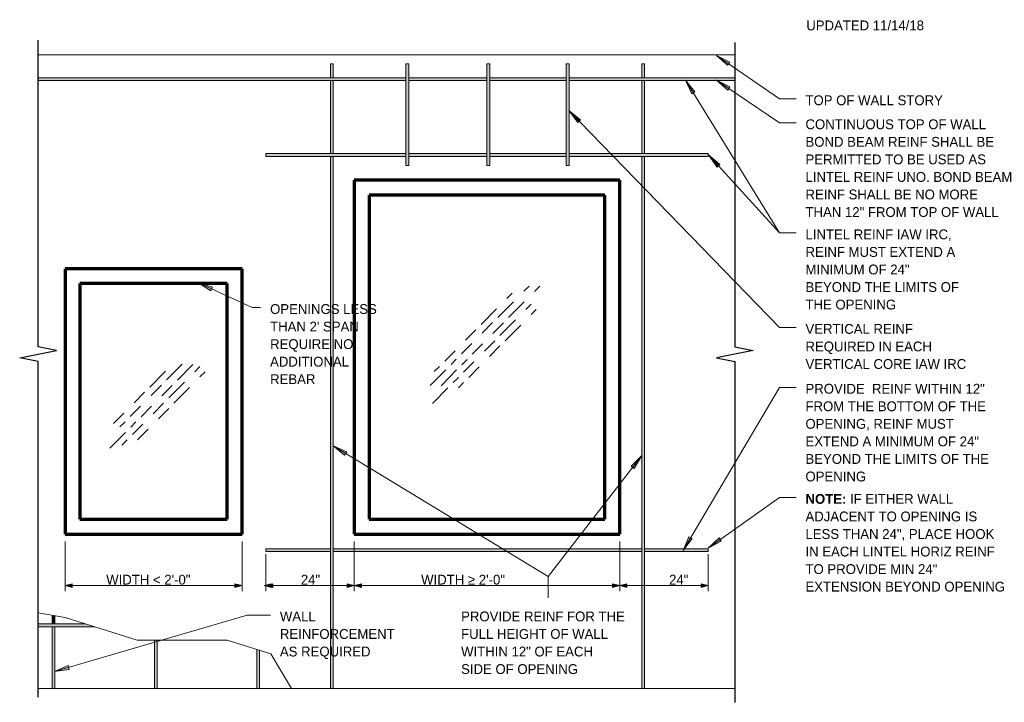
# Model space of a CAD drawing. Header units: inches. Extents: x 0 to 1341, y -35 to 287.
# Tile 13 of 13: x 1207 to 1341, y 45 to 138. Entities that reach past the tile are written whole.
import ezdxf

# ---------------------------------------------------------------- set-up
doc = ezdxf.new("R2010")
doc.units = ezdxf.units.IN
doc.header["$MEASUREMENT"] = 0
for name, color, linetype, lineweight in [('A-ANNO-TEXT', 2, 'Continuous', 9), ('A-DETL-GENF', 3, 'Continuous', 9), ('A-DETL-HLIN', 3, 'Continuous', 70), ('A-DETL-LLIN', 3, 'Continuous', 9)]:
    doc.layers.add(name, color=color, linetype=linetype, lineweight=lineweight)

# ---------------------------------------------------------------- blocks, each defined once
blk = doc.blocks.new('Reinf Bar Eleva_N_ TYPICAL0')
at = {"layer": 'A-DETL-GENF'}
blk.add_hatch(color=256, dxfattribs=at).paths.add_polyline_path([(0, 0), (0, -0.38), (5.18, -0.38), (5.3, 0)], flags=0)
for p, q in [((5.3, 0), (0, 0)), ((0, 0), (0, -0.38)), ((0, -0.38), (5.18, -0.38))]:
    blk.add_line(p, q, dxfattribs=at)
blk = doc.blocks.new('Reinf Bar Eleva_N_ TYPICAL1')
at = {"layer": 'A-DETL-GENF'}
blk.add_hatch(color=256, dxfattribs=at).paths.add_polyline_path([(0, 0), (0, -0.38), (6.55, -0.38), (6.55, 0)], flags=0)
for p, q in [((6.55, 0), (0, 0)), ((0, 0), (0, -0.38)), ((0, -0.38), (6.55, -0.38))]:
    blk.add_line(p, q, dxfattribs=at)
blk = doc.blocks.new('Reinf Bar Eleva_N_ TYPICAL2')
at = {"layer": 'A-DETL-GENF'}
for points in [[(0, 0), (0, -0.38), (8.38, -0.38), (8.38, 0)], [(8.75, 0), (8.75, -0.38), (9.86, -0.38), (9.93, 0)]]:
    blk.add_hatch(color=256, dxfattribs=at).paths.add_polyline_path(points, flags=0)
for p, q in [((8.38, 0), (0, 0)), ((0, 0), (0, -0.38)), ((0, -0.38), (8.38, -0.38)), ((9.93, 0), (8.75, 0)), ((8.75, -0.38), (9.86, -0.38))]:
    blk.add_line(p, q, dxfattribs=at)
blk = doc.blocks.new('Reinf Bar Eleva_N_ TYPICAL3')
at = {"layer": 'A-DETL-GENF'}
blk.add_hatch(color=256, dxfattribs=at).paths.add_polyline_path([(10.12, -0.38), (8.92, 0), (2.5, 0), (2.5, -0.38)], flags=0)
for p, q in [((8.92, 0), (2.5, 0)), ((2.5, -0.38), (10.12, -0.38))]:
    blk.add_line(p, q, dxfattribs=at)
blk = doc.blocks.new('Reinf Bar Eleva_N_ TYPICAL4')
at = {"layer": 'A-DETL-GENF'}
for points in [[(0, 0), (0, -0.38), (8.76, -0.38), (8.76, 0)], [(9.14, 0), (9.14, -0.38), (51, -0.38), (51, 0)], [(60, -0.38), (60, 0), (51.37, 0), (51.37, -0.38)]]:
    blk.add_hatch(color=256, dxfattribs=at).paths.add_polyline_path(points, flags=0)
for p, q in [((8.76, 0), (0, 0)), ((0, 0), (0, -0.38)), ((0, -0.38), (8.76, -0.38)), ((51, 0), (9.14, 0)), ((9.14, -0.38), (51, -0.38)), ((60, 0), (51.37, 0)), ((51.37, -0.38), (60, -0.38)), ((60, -0.38), (60, 0))]:
    blk.add_line(p, q, dxfattribs=at)
blk = doc.blocks.new('Reinf Bar Eleva_N_ TYPICAL5')
at = {"layer": 'A-DETL-GENF'}
for points in [[(0, 0), (0, -0.38), (72.21, -0.38), (72.21, 0)], [(72.58, 0), (72.58, -0.38), (82.5, -0.38), (82.5, 0)], [(84.75, -0.38), (84.75, 0), (82.87, 0), (82.87, -0.38)]]:
    blk.add_hatch(color=256, dxfattribs=at).paths.add_polyline_path(points, flags=0)
for p, q in [((72.21, 0), (0, 0)), ((0, 0), (0, -0.38)), ((0, -0.38), (72.21, -0.38)), ((82.5, 0), (72.58, 0)), ((72.58, -0.38), (82.5, -0.38)), ((84.75, 0), (82.87, 0)), ((82.87, -0.38), (84.75, -0.38)), ((84.75, -0.38), (84.75, 0))]:
    blk.add_line(p, q, dxfattribs=at)
blk = doc.blocks.new('Reinf Bar Eleva_N_ TYPICAL6')
at = {"layer": 'A-DETL-GENF'}
for points in [[(0, 0), (0, -0.38), (18.88, -0.38), (18.88, 0)], [(29.63, -0.38), (29.63, 0), (19.25, 0), (19.25, -0.38)], [(30, 0), (30, -0.38), (40.63, -0.38), (40.63, 0)], [(60, -0.38), (60, 0), (41, 0), (41, -0.38)]]:
    blk.add_hatch(color=256, dxfattribs=at).paths.add_polyline_path(points, flags=0)
for p, q in [((18.88, 0), (0, 0)), ((0, 0), (0, -0.38)), ((0, -0.38), (18.88, -0.38)), ((29.63, 0), (19.25, 0)), ((19.25, -0.38), (29.63, -0.38)), ((40.63, 0), (30, 0)), ((30, -0.38), (40.63, -0.38)), ((60, 0), (41, 0)), ((41, -0.38), (60, -0.38)), ((60, -0.38), (60, 0))]:
    blk.add_line(p, q, dxfattribs=at)
blk = doc.blocks.new('Reinf Bar Eleva_N_ TYPICAL7')
at = {"layer": 'A-DETL-GENF'}
for points in [[(2, 0), (2, -0.38), (24.49, -0.38), (24.49, 0)], [(35.24, -0.38), (35.24, 0), (24.86, 0), (24.86, -0.38)], [(35.61, 0), (35.61, -0.38), (46.24, -0.38), (46.24, 0)], [(96.5, -0.38), (96.5, 0), (46.61, 0), (46.61, -0.38)]]:
    blk.add_hatch(color=256, dxfattribs=at).paths.add_polyline_path(points, flags=0)
for p, q in [((24.49, 0), (2, 0)), ((2, -0.38), (24.49, -0.38)), ((35.24, 0), (24.86, 0)), ((24.86, -0.38), (35.24, -0.38)), ((46.24, 0), (35.61, 0)), ((35.61, -0.38), (46.24, -0.38)), ((96.5, 0), (46.61, 0)), ((46.61, -0.38), (96.5, -0.38))]:
    blk.add_line(p, q, dxfattribs=at)
blk = doc.blocks.new('Break Line6 - B_N_ TYPICAL0')
at = {"layer": 'A-DETL-GENF', "lineweight": 30}
for p, q in [((-1, 0), (-0.5, 2.5)), ((-0.5, 2.5), (0.5, -2.5)), ((-46.56, 0), (-1, 0)), ((0.5, -2.5), (1, 0)), ((1, 0), (42.63, 0))]:
    blk.add_line(p, q, dxfattribs=at)
blk = doc.blocks.new('Break Line6 - B_N_ TYPICAL1')
at = {"layer": 'A-DETL-GENF', "lineweight": 30}
for p, q in [((-1, 0), (-0.5, 2.5)), ((-0.5, 2.5), (0.5, -2.5)), ((-42.31, 0), (-1, 0)), ((0.5, -2.5), (1, 0)), ((1, 0), (47.26, 0))]:
    blk.add_line(p, q, dxfattribs=at)
blk = doc.blocks.new('Reinf Bar Eleva_N_ TYPICAL8')
at = {"layer": 'A-DETL-GENF'}
blk.add_hatch(color=256, dxfattribs=at).paths.add_polyline_path([(13.8, 0), (0, 0), (0, -0.38), (13.8, -0.38)], flags=0)
for p, q in [((13.8, 0), (0, 0)), ((0, 0), (0, -0.38)), ((0, -0.38), (13.8, -0.38)), ((13.8, -0.38), (13.8, 0))]:
    blk.add_line(p, q, dxfattribs=at)

msp = doc.modelspace()

# ---------------------------------------------------------------- hatches: boundary and pattern name
at = {"layer": 'A-ANNO-TEXT'}
for points in [[(1303.21, 131.43), (1303.51, 131.86), (1301.72, 132.78)], [(1298.35, 127.55), (1298.79, 127.83), (1297.52, 129.4)], [(1303.23, 128.05), (1303.52, 128.49), (1301.72, 129.39)], [(1282.9, 123.67), (1283.28, 124.04), (1281.7, 125.29)], [(1301.78, 117.61), (1302.16, 117.96), (1300.62, 119.26)], [(1233.14, 100.82), (1233.36, 101.3), (1231.43, 101.9)], [(1251.27, 78.51), (1251.55, 78.96), (1249.7, 79.77)], [(1290.13, 77.04), (1290.54, 76.71), (1291.56, 78.46)], [(1298.42, 67.19), (1297.96, 67.45), (1297.17, 65.6)], [(1302.36, 66.85), (1302.05, 67.28), (1300.57, 65.91)], [(1213.91, 49.45), (1213.76, 49.96), (1211.91, 49.14)]]:
    msp.add_hatch(color=7, dxfattribs=at).paths.add_polyline_path(points, flags=0)
at = {"layer": 'A-DETL-GENF'}
for points in [[(1214.31, 61.08), (1213.35, 60.82), (1214.31, 60.56)], [(1236.38, 60.56), (1237.35, 60.82), (1236.38, 61.08)], [(1241.55, 61.08), (1240.58, 60.82), (1241.55, 60.56)], [(1251.62, 60.56), (1252.58, 60.82), (1251.62, 61.08)], [(1253.55, 61.08), (1252.58, 60.82), (1253.55, 60.56)], [(1287.62, 60.56), (1288.58, 60.82), (1287.62, 61.08)], [(1289.55, 61.08), (1288.58, 60.82), (1289.55, 60.56)], [(1299.62, 60.56), (1300.58, 60.82), (1299.62, 61.08)]]:
    msp.add_hatch(color=7, dxfattribs=at).paths.add_polyline_path(points, flags=0)

# ---------------------------------------------------------------- linework, layer by layer
at = {"layer": 'A-ANNO-TEXT', "color": 7}
for p, q in [((1303.51, 131.86), (1301.72, 132.78)), ((1301.72, 132.78), (1303.21, 131.43)), ((1301.72, 132.78), (1310.25, 126.87)), ((1303.21, 131.43), (1303.51, 131.86)), ((1298.79, 127.83), (1297.52, 129.4)), ((1297.52, 129.4), (1298.35, 127.55)), ((1297.52, 129.4), (1310.25, 108.67)), ((1303.52, 128.49), (1301.72, 129.39)), ((1301.72, 129.39), (1303.23, 128.05)), ((1301.72, 129.39), (1310.25, 123.61)), ((1303.23, 128.05), (1303.52, 128.49)), ((1298.35, 127.55), (1298.79, 127.83)), ((1310.25, 126.87), (1312.5, 126.87)), ((1283.28, 124.04), (1281.7, 125.29)), ((1281.7, 125.29), (1282.9, 123.67)), ((1281.7, 125.29), (1310.25, 95.84)), ((1282.9, 123.67), (1283.28, 124.04)), ((1310.25, 123.61), (1312.5, 123.61)), ((1302.16, 117.96), (1300.62, 119.26)), ((1300.62, 119.26), (1301.78, 117.61)), ((1300.62, 119.26), (1310.25, 108.67)), ((1301.78, 117.61), (1302.16, 117.96)), ((1310.25, 108.67), (1312.5, 108.67)), ((1310.25, 108.67), (1312.5, 108.67)), ((1233.36, 101.3), (1231.43, 101.9)), ((1231.43, 101.9), (1233.14, 100.82)), ((1231.43, 101.9), (1238.74, 98.54)), ((1233.14, 100.82), (1233.36, 101.3)), ((1238.74, 98.54), (1239.88, 98.54)), ((1310.25, 95.84), (1312.5, 95.84)), ((1297.17, 65.6), (1310.25, 87.72)), ((1310.25, 87.72), (1312.5, 87.72)), ((1251.55, 78.96), (1249.7, 79.77)), ((1249.7, 79.77), (1251.27, 78.51)), ((1249.7, 79.77), (1278.86, 62.04)), ((1251.27, 78.51), (1251.55, 78.96)), ((1291.56, 78.46), (1278.86, 62.04)), ((1291.56, 78.46), (1290.13, 77.04)), ((1290.54, 76.71), (1291.56, 78.46)), ((1290.13, 77.04), (1290.54, 76.71)), ((1300.57, 65.91), (1310.25, 72.77)), ((1310.25, 72.77), (1312.5, 72.77)), ((1297.96, 67.45), (1297.17, 65.6)), ((1297.17, 65.6), (1298.42, 67.19)), ((1298.42, 67.19), (1297.96, 67.45)), ((1302.05, 67.28), (1300.57, 65.91)), ((1300.57, 65.91), (1302.36, 66.85)), ((1302.36, 66.85), (1302.05, 67.28)), ((1278.86, 62.04), (1278.86, 59.15)), ((1278.86, 62.04), (1278.86, 59.15)), ((1211.91, 49.14), (1238.05, 56.82)), ((1238.05, 56.82), (1241.21, 56.82)), ((1213.76, 49.96), (1211.91, 49.14)), ((1211.91, 49.14), (1213.91, 49.45)), ((1213.91, 49.45), (1213.76, 49.96))]:
    msp.add_line(p, q, dxfattribs=at)
at = {"layer": 'A-DETL-HLIN'}
for p, q in [((1252.58, 115.82), (1252.58, 67.82)), ((1288.58, 115.82), (1252.58, 115.82)), ((1288.58, 67.82), (1288.58, 115.82)), ((1254.58, 113.82), (1254.58, 69.82)), ((1286.58, 113.82), (1254.58, 113.82)), ((1286.58, 69.82), (1286.58, 113.82)), ((1213.35, 103.82), (1213.35, 67.82)), ((1237.35, 103.82), (1213.35, 103.82)), ((1237.35, 67.82), (1237.35, 103.82)), ((1215.35, 101.82), (1215.35, 69.82)), ((1235.35, 101.82), (1215.35, 101.82)), ((1235.35, 69.82), (1235.35, 101.82)), ((1215.35, 69.82), (1235.35, 69.82)), ((1254.58, 69.82), (1286.58, 69.82)), ((1213.35, 67.82), (1237.35, 67.82)), ((1252.58, 67.82), (1288.58, 67.82))]:
    msp.add_line(p, q, dxfattribs=at)
at = {"layer": 'A-DETL-LLIN'}
for p, q in [((1304.2, 132.86), (1209.7, 132.86)), ((1273.29, 99.8), (1273.99, 100.51)), ((1275.57, 100.76), (1276.28, 101.47)), ((1277.03, 100.73), (1277.73, 101.44)), ((1272.05, 97.21), (1274.16, 99.34)), ((1273.51, 97.18), (1275.62, 99.31)), ((1275.86, 98.3), (1276.56, 99.01)), ((1269.77, 96.25), (1271.88, 98.38)), ((1276.57, 97.6), (1277.27, 98.31)), ((1269.94, 95.09), (1271.34, 96.51)), ((1271.39, 95.05), (1272.8, 96.47)), ((1272.34, 94.75), (1274.45, 96.88)), ((1273.05, 94.05), (1275.16, 96.18)), ((1267.65, 94.12), (1269.06, 95.54)), ((1267.12, 92.25), (1268.53, 93.67)), ((1268.58, 92.21), (1269.99, 93.63)), ((1270.22, 92.62), (1271.63, 94.04)), ((1264.84, 91.28), (1266.24, 92.7)), ((1270.93, 91.92), (1272.34, 93.34)), ((1306.2, 92.63), (1306.2, 92.83)), ((1227.13, 88.74), (1229.24, 90.87)), ((1228.58, 88.7), (1230.7, 90.83)), ((1265.71, 90.83), (1266.41, 91.54)), ((1267.17, 90.79), (1267.87, 91.5)), ((1267.4, 89.79), (1268.81, 91.2)), ((1224.84, 87.77), (1226.96, 89.9)), ((1230.94, 89.83), (1231.64, 90.54)), ((1231.64, 89.13), (1232.35, 89.84)), ((1262.89, 87.99), (1265, 90.12)), ((1263.43, 89.86), (1264.13, 90.57)), ((1264.35, 87.95), (1266.46, 90.08)), ((1268.11, 89.08), (1269.52, 90.5)), ((1227.41, 86.28), (1229.53, 88.41)), ((1266, 88.37), (1266.7, 89.08)), ((1266.71, 87.66), (1267.41, 88.37)), ((1222.73, 85.64), (1224.14, 87.06)), ((1225.01, 86.61), (1226.42, 88.03)), ((1226.47, 86.57), (1227.88, 87.99)), ((1228.12, 85.58), (1230.24, 87.71)), ((1263.18, 85.53), (1265.29, 87.66)), ((1225.3, 84.15), (1226.71, 85.57)), ((1219.91, 82.81), (1221.32, 84.23)), ((1222.2, 83.77), (1223.6, 85.19)), ((1223.65, 83.74), (1225.06, 85.16)), ((1226.01, 83.45), (1227.42, 84.87)), ((1220.79, 82.35), (1221.49, 83.06)), ((1222.25, 82.32), (1222.95, 83.03)), ((1219.43, 79.48), (1221.54, 81.61)), ((1222.48, 81.31), (1223.89, 82.73)), ((1223.19, 80.61), (1224.6, 82.03)), ((1221.07, 79.89), (1221.78, 80.6)), ((1213.35, 66.82), (1213.35, 60.07)), ((1237.35, 66.82), (1237.35, 60.07)), ((1252.58, 66.82), (1252.58, 60.07)), ((1288.58, 66.82), (1288.58, 60.07)), ((1240.58, 65.07), (1240.58, 60.07)), ((1300.58, 65.07), (1300.58, 60.07)), ((1213.35, 60.82), (1214.31, 61.08)), ((1213.35, 60.82), (1237.35, 60.82)), ((1213.35, 60.82), (1214.31, 60.56)), ((1214.31, 61.08), (1214.31, 60.82)), ((1214.31, 60.56), (1214.31, 60.82)), ((1237.35, 60.82), (1236.38, 61.08)), ((1236.38, 61.08), (1236.38, 60.82)), ((1237.35, 60.82), (1236.38, 60.56)), ((1236.38, 60.56), (1236.38, 60.82)), ((1240.35, 60.82), (1241.31, 61.08)), ((1240.35, 60.82), (1241.31, 60.56)), ((1240.58, 60.82), (1241.55, 61.08)), ((1240.58, 60.82), (1252.58, 60.82)), ((1240.58, 60.82), (1241.55, 60.56)), ((1241.31, 61.08), (1241.31, 60.82)), ((1241.31, 60.56), (1241.31, 60.82)), ((1241.55, 61.08), (1241.55, 60.82)), ((1241.55, 60.56), (1241.55, 60.82)), ((1252.58, 60.82), (1251.62, 61.08)), ((1251.62, 61.08), (1251.62, 60.82)), ((1252.58, 60.82), (1251.62, 60.56)), ((1251.62, 60.56), (1251.62, 60.82)), ((1252.58, 60.82), (1253.55, 61.08)), ((1252.58, 60.82), (1288.58, 60.82)), ((1252.58, 60.82), (1253.55, 60.56)), ((1253.55, 61.08), (1253.55, 60.82)), ((1253.55, 60.56), (1253.55, 60.82)), ((1288.58, 60.82), (1287.62, 61.08)), ((1287.62, 61.08), (1287.62, 60.82)), ((1288.58, 60.82), (1287.62, 60.56)), ((1287.62, 60.56), (1287.62, 60.82)), ((1288.58, 60.82), (1289.55, 61.08)), ((1288.58, 60.82), (1300.58, 60.82)), ((1288.58, 60.82), (1289.55, 60.56)), ((1289.55, 61.08), (1289.55, 60.82)), ((1289.55, 60.56), (1289.55, 60.82)), ((1300.58, 60.82), (1299.62, 61.08)), ((1299.62, 61.08), (1299.62, 60.82)), ((1300.58, 60.82), (1299.62, 60.56)), ((1299.62, 60.56), (1299.62, 60.82)), ((1209.7, 57.12), (1213.35, 56.48)), ((1213.35, 56.48), (1223.15, 53.41)), ((1223.15, 53.41), (1235.35, 53.41)), ((1235.35, 53.41), (1241.28, 51.55)), ((1241.28, 51.55), (1244.07, 46.86)), ((1209.7, 46.86), (1304.2, 46.86))]:
    msp.add_line(p, q, dxfattribs=at)

# ---------------------------------------------------------------- block references
at = {"layer": 'A-DETL-GENF'}
for name, p, rotation in [('Break Line6 - B_N_ TYPICAL0', (1209.7, 92.23), 89.99999999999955), ('Break Line6 - B_N_ TYPICAL1', (1304.2, 92.23), 269.9999999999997), ('Reinf Bar Eleva_N_ TYPICAL5', (1249.35, 46.86), 89.9999999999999), ('Reinf Bar Eleva_N_ TYPICAL8', (1259.58, 117.82), 89.99999999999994), ('Reinf Bar Eleva_N_ TYPICAL8', (1270.58, 117.82), 89.99999999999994), ('Reinf Bar Eleva_N_ TYPICAL8', (1281.33, 117.82), 89.99999999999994), ('Reinf Bar Eleva_N_ TYPICAL5', (1291.58, 46.86), 89.9999999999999), ('Reinf Bar Eleva_N_ TYPICAL7', (1306.2, 129.36), 180), ('Reinf Bar Eleva_N_ TYPICAL6', (1300.58, 119.07), 180), ('Reinf Bar Eleva_N_ TYPICAL2', (1211.6, 46.86), 89.9999999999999), ('Reinf Bar Eleva_N_ TYPICAL1', (1225.47, 46.86), 89.9999999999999), ('Reinf Bar Eleva_N_ TYPICAL0', (1239.35, 46.86), 89.9999999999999)]:
    msp.add_blockref(name, p, dxfattribs=dict(at, rotation=rotation))
for name, p in [('Reinf Bar Eleva_N_ TYPICAL4', (1240.58, 65.82)), ('Reinf Bar Eleva_N_ TYPICAL3', (1207.2, 55.61))]:
    msp.add_blockref(name, p, dxfattribs=at)

# ---------------------------------------------------------------- texts
at = {"layer": 'A-ANNO-TEXT', "color": 7, "char_height": 1.3341, "attachment_point": 1, "line_spacing_factor": 1.070803}
for s, insert, width in [('\\fStylus BT|b0|i0|c0|p34|;UPDATED 11/14/18', (1313.89, 137.51), 20.97), ('\\fStylus BT|b0|i0|c0|p34|;TOP OF WALL STORY', (1313.78, 127.35), 22.05), ('\\fStylus BT|b0|i0|c0|p34|;CONTINUOUS TOP OF WALL\\PBOND BEAM REINF SHALL BE\\PPERMITTED TO BE USED AS\\PLINTEL REINF UNO. BOND BEAM\\PREINF SHALL BE NO MORE\\PTHAN 12" FROM TOP OF WALL', (1313.78, 124.09), 33.714), ('\\fStylus BT|b0|i0|c0|p34|;LINTEL REINF IAW IRC,\\PREINF MUST EXTEND A\\PMINIMUM OF 24"\\PBEYOND THE LIMITS OF\\PTHE OPENING', (1313.78, 109.15), 24.948), ("\\fStylus BT|b0|i0|c0|p34|;OPENINGS LESS\\PTHAN 2' SPAN\\PREQUIRE NO\\PADDITIONAL\\PREBAR", (1241.16, 99.02), 17.118), ('\\fStylus BT|b0|i0|c0|p34|;VERTICAL REINF\\PREQUIRED IN EACH\\PVERTICAL CORE IAW IRC', (1313.78, 96.32), 25.722), ('\\fStylus BT|b0|i0|c0|p34|;PROVIDE  REINF WITHIN 12"\\PFROM THE BOTTOM OF THE\\POPENING, REINF MUST\\PEXTEND A MINIMUM OF 24"\\PBEYOND THE LIMITS OF THE\\POPENING', (1313.78, 88.2), 29.7), ('\\fStylus BT|b1|i0|c0|p34|;NOTE:\\fStylus BT|b0|i0|c0|p34|; IF EITHER WALL\\PADJACENT TO OPENING IS\\PLESS THAN 24", PLACE HOOK\\PIN EACH LINTEL HORIZ REINF\\PTO PROVIDE MIN 24"\\PEXTENSION BEYOND OPENING', (1313.78, 73.25), 31.59), ('\\fStylus BT|b0|i0|c0|p34|;WIDTH < 2\'-0"', (1218.93, 62.29), 15.192), ('\\fStylus BT|b0|i0|c0|p34|;24"', (1245.33, 62.29), 3.726), ('\\fStylus BT|b0|i0|c0|p34|;WIDTH ≥ 2\'-0"', (1261.65, 62.29), 15.192), ('\\fStylus BT|b0|i0|c0|p34|;24"', (1295.28, 62.29), 3.726), ('\\fStylus BT|b0|i0|c0|p34|;WALL\\PREINFORCEMENT\\PAS REQUIRED', (1242.49, 57.3), 17.82), ('\\fStylus BT|b0|i0|c0|p34|;PROVIDE REINF FOR THE\\PFULL HEIGHT OF WALL\\PWITHIN 12" OF EACH\\PSIDE OF OPENING', (1267.07, 57.3), 26.064)]:
    msp.add_mtext(s, dxfattribs=dict(at, insert=insert, width=width))

doc.saveas('drawing.dxf')
